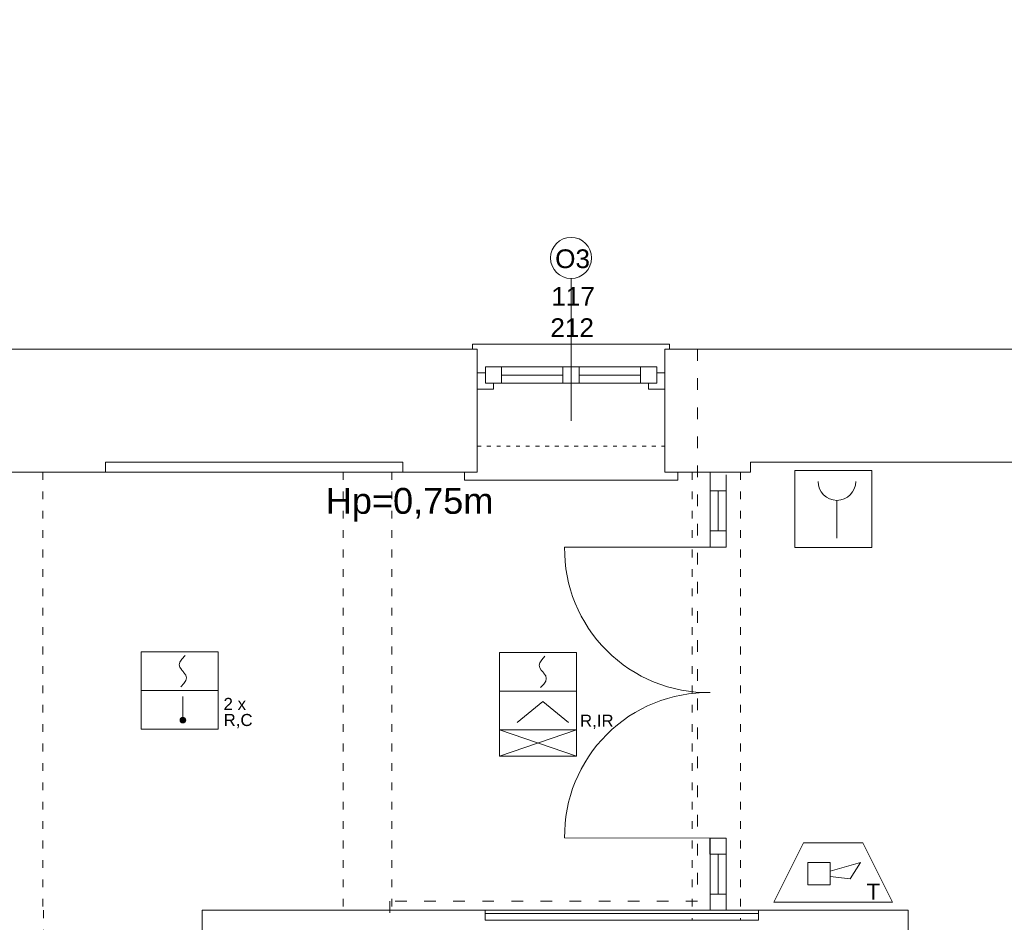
# Model space of a CAD drawing. Header units: centimetres. Extents: x 74437 to 92332, y -37016 to -3432.
# Tile 29 of 49: x 79215 to 79824, y -21783 to -21225. Entities that reach past the tile are written whole.
import ezdxf

# ---------------------------------------------------------------- set-up
doc = ezdxf.new("R2010")
doc.units = ezdxf.units.CM
doc.header["$LTSCALE"] = 0.02
doc.linetypes.add('ACAD_ISO03W100', pattern=[30, 12, -18])
doc.layers.get('0').update_dxf_attribs({"color": 8, "lineweight": 13})
for name, color, linetype, lineweight in [('ei30', 8, 'Continuous', 13), ('koncepcja', 8, 'Continuous', 13), ('Linia SSP', 7, 'Continuous', 35), ('LINIE PRZEKROJOWE', 8, 'Continuous', 13), ('OPISY', 8, 'Continuous', 13), ('stolarka', 8, 'Continuous', 13), ('STREFY POZ', 8, 'Continuous', 13), ('WIDOK', 8, 'Continuous', 13)]:
    doc.layers.add(name, color=color, linetype=linetype, lineweight=lineweight)
doc.styles.get("Standard").update_dxf_attribs({"font": 'arial.ttf', "height": 12})

msp = doc.modelspace()

# ---------------------------------------------------------------- hatches: boundary and pattern name
at = {"layer": 'Linia SSP', "lineweight": 5}
msp.add_hatch(color=256, dxfattribs=at).paths.add_polyline_path([(79317.52, -21658.39, 1), (79314.02, -21658.39, 1)])

# ---------------------------------------------------------------- linework, layer by layer
for points in [[(79494.98, -21428.95), (79494.98, -21425.95), (79616.98, -21425.95), (79616.98, -21428.95)], [(79494.98, -21504.95), (79489.98, -21504.95), (79489.98, -21509.95), (79616.98, -21509.95), (79621.98, -21509.95), (79621.98, -21504.95)], [(79652.01, -21506.6), (79652.01, -21516.6), (79642.01, -21516.6), (79642.01, -21504.95), (79652.01, -21504.95)], [(79642.01, -21506.6), (79642.01, -21551.35)], [(79652.01, -21506.6), (79652.01, -21551.35)], [(79647.01, -21516.6), (79647.01, -21541.35)], [(79652.01, -21541.35), (79652.01, -21551.35), (79642.01, -21551.35), (79642.01, -21541.35), (79652.01, -21541.35)], [(79651.97, -21731.37), (79651.97, -21741.37), (79641.97, -21741.37), (79641.97, -21731.37), (79651.97, -21731.37)], [(79642.01, -21731.37), (79642.01, -21776.05)], [(79651.97, -21731.37), (79652.01, -21776.05)], [(79647.01, -21741.37), (79647.01, -21766.05)], [(79652.01, -21766.05), (79652.01, -21776.05), (79642.01, -21776.05), (79642.01, -21766.05), (79652.01, -21766.05)]]:
    msp.add_lwpolyline(points)
for points in [[(79642.01, -21551.35), (79552.01, -21551.43, 0.422707), (79642.09, -21641.35, 1)], [(79642.01, -21731.37), (79552.01, -21731.29, -0.422707), (79642.09, -21641.37, -1)]]:
    msp.add_lwpolyline(points, format="xyb")
at = {"layer": 'koncepcja'}
for points in [[(79502.92, -21776.05), (79671.92, -21776.05)], [(79503.21, -21778.03), (79672.21, -21778.03)]]:
    msp.add_lwpolyline(points, dxfattribs=at)
at = {"layer": 'Linia SSP', "lineweight": 5}
for p, q in [((79720.52, -21522.46), (79720.52, -21545.85)), ((79289.87, -21640.04), (79337.63, -21640.04)), ((79511.67, -21640.5), (79559.43, -21640.5)), ((79315.77, -21643.89), (79315.77, -21658.4)), ((79538.53, -21646.83), (79522.67, -21659.92)), ((79554.38, -21659.92), (79538.53, -21646.83)), ((79511.67, -21680.66), (79559.43, -21664.38)), ((79511.67, -21664.38), (79559.43, -21680.66)), ((79681.58, -21771.05), (79699.94, -21734.34)), ((79699.94, -21734.34), (79736.65, -21734.34)), ((79755.01, -21771.05), (79736.65, -21734.34)), ((79702.55, -21746.58), (79716.35, -21746.58)), ((79702.55, -21760.38), (79702.55, -21746.58)), ((79716.35, -21751.76), (79735.16, -21746.58)), ((79716.35, -21746.58), (79716.35, -21760.38)), ((79735.16, -21746.58), (79728.74, -21756.49)), ((79728.74, -21756.49), (79716.35, -21755.2)), ((79716.35, -21760.38), (79702.55, -21760.38)), ((79755.01, -21771.05), (79681.58, -21771.05))]:
    msp.add_line(p, q, dxfattribs=at)
at = {"layer": 'Linia SSP', "linetype": 'Continuous', "lineweight": 5}
for p, q in [((79315.13, -21620.73), (79317.09, -21618.54)), ((79537.89, -21621.12), (79539.84, -21618.93)), ((79313.57, -21624.12), (79313.96, -21622.52)), ((79313.96, -21625.72), (79313.57, -21624.12)), ((79313.96, -21622.52), (79315.13, -21620.73)), ((79536.32, -21624.51), (79536.71, -21622.91)), ((79536.71, -21626.11), (79536.32, -21624.51)), ((79536.71, -21622.91), (79537.89, -21621.12)), ((79314.83, -21627.05), (79313.96, -21625.72)), ((79315.13, -21627.51), (79314.83, -21627.05)), ((79315.75, -21628.21), (79315.13, -21627.51)), ((79315.75, -21628.21), (79316.37, -21628.9)), ((79316.37, -21628.9), (79316.67, -21629.36)), ((79316.67, -21629.36), (79317.55, -21630.69)), ((79317.55, -21630.69), (79317.94, -21632.29)), ((79537.59, -21627.44), (79536.71, -21626.11)), ((79537.89, -21627.9), (79537.59, -21627.44)), ((79538.51, -21628.59), (79537.89, -21627.9)), ((79538.51, -21628.59), (79539.13, -21629.29)), ((79539.13, -21629.29), (79539.43, -21629.75)), ((79539.43, -21629.75), (79540.3, -21631.08)), ((79540.3, -21631.08), (79540.69, -21632.68)), ((79316.37, -21635.68), (79314.42, -21637.87)), ((79317.55, -21633.89), (79316.37, -21635.68)), ((79317.94, -21632.29), (79317.55, -21633.89)), ((79539.13, -21636.07), (79537.17, -21638.26)), ((79540.3, -21634.28), (79539.13, -21636.07)), ((79540.69, -21632.68), (79540.3, -21634.28))]:
    msp.add_line(p, q, dxfattribs=at)
at = {"layer": 'Linia SSP', "lineweight": 5}
for points in [[(79694.42, -21503.95), (79742.17, -21503.95), (79742.17, -21551.7), (79694.42, -21551.7)], [(79289.87, -21616.16), (79337.63, -21616.16), (79337.63, -21663.92), (79289.87, -21663.92)], [(79511.67, -21616.62), (79559.43, -21616.62), (79559.43, -21664.38), (79511.67, -21664.38)], [(79511.67, -21680.66), (79511.67, -21664.38), (79559.43, -21664.38), (79559.43, -21680.66)]]:
    msp.add_lwpolyline(points, close=True, dxfattribs=at)
msp.add_circle((79315.77, -21658.4), 1.75, dxfattribs=at)
msp.add_arc((79720.52, -21510.76), 11.7, 180, 0, dxfattribs=at)
at = {"layer": 'LINIE PRZEKROJOWE'}
for points in [[(79199.98, -21428.95), (79497.98, -21428.95)], [(79451.98, -21504.95), (79497.98, -21504.95), (79497.98, -21428.95)], [(79613.98, -21504.95), (79613.98, -21428.95)], [(79613.98, -21428.95), (79906.98, -21428.95)], [(79214.98, -21504.95), (79267.98, -21504.95), (79267.98, -21498.95), (79451.98, -21498.95), (79451.98, -21504.95)], [(79613.98, -21504.95), (79666.98, -21504.95), (79666.98, -21498.95), (79850.98, -21498.95), (79850.98, -21504.95)], [(79199.98, -21504.95), (79267.98, -21504.95)], [(79327.67, -21776.05), (79327.67, -21856.05)], [(79327.67, -21776.05), (79502.92, -21776.05)], [(79327.67, -21776.05), (79502.92, -21776.05), (79502.92, -21782.05), (79671.92, -21782.05), (79671.92, -21776.05)], [(79671.92, -21776.05), (79764.67, -21776.05), (79764.67, -21856.05)]]:
    msp.add_lwpolyline(points, dxfattribs=at)
at = {"layer": 'OPISY'}
msp.add_lwpolyline([(79555.98, -21385.2), (79555.98, -21473.31)], dxfattribs=at)
msp.add_circle((79555.98, -21372.5), 12.7, dxfattribs=at)
at = {"layer": 'stolarka'}
for points in [[(79502.98, -21439.95), (79606.98, -21439.95)], [(79507.98, -21449.95), (79507.98, -21453.6), (79497.98, -21453.6), (79497.98, -21443.6), (79502.98, -21443.6)], [(79512.98, -21444.95), (79550.98, -21444.95)], [(79560.98, -21444.95), (79598.98, -21444.95)], [(79608.98, -21443.6), (79613.98, -21443.6), (79613.98, -21453.6), (79603.98, -21453.6), (79603.98, -21449.95)], [(79502.98, -21449.95), (79608.98, -21449.95)]]:
    msp.add_lwpolyline(points, dxfattribs=at)
for points in [[(79502.98, -21439.95), (79512.98, -21439.95), (79512.98, -21449.95), (79502.98, -21449.95)], [(79550.98, -21439.95), (79560.98, -21439.95), (79560.98, -21449.95), (79550.98, -21449.95)], [(79598.98, -21439.95), (79608.98, -21439.95), (79608.98, -21449.95), (79598.98, -21449.95)]]:
    msp.add_lwpolyline(points, close=True, dxfattribs=at)
at = {"layer": 'STREFY POZ', "linetype": 'ACAD_ISO03W100', "ltscale": 30}
msp.add_lwpolyline([(79634.31, -21428.95), (79634.31, -21770.45), (79443.89, -21770.45), (79443.89, -22551.05)], dxfattribs=at)
at = {"layer": 'WIDOK', "linetype": 'ACAD_ISO03W100', "ltscale": 10}
msp.add_lwpolyline([(79497.98, -21488.95), (79613.98, -21488.95)], dxfattribs=at)
at = {"layer": 'WIDOK', "linetype": 'ACAD_ISO03W100', "ltscale": 20}
for points in [[(79229.1, -21504.95), (79229.1, -21776.05)], [(79415.01, -21504.95), (79415.01, -21776.05)], [(79445.01, -21504.95), (79445.01, -21776.05)], [(79630.93, -21504.95), (79630.93, -21782.05)], [(79660.93, -21504.95), (79660.93, -21782.05)], [(79229.49, -21776.05), (79229.49, -22466.17)]]:
    msp.add_lwpolyline(points, dxfattribs=at)
at = {"layer": 'WIDOK'}
msp.add_lwpolyline([(79451.98, -21504.95), (79267.98, -21504.95)], dxfattribs=at)

# ---------------------------------------------------------------- texts
at = {"layer": 'ei30', "char_height": 16, "width": 260.9629, "attachment_point": 1}
for s, insert in [('\\pi248.23;S', (75470.9, -21225.45)), ('\\pi217.82;EI60', (76187.58, -21418.17)), ('\\pi217.82;EI30', (75982.68, -21438.51)), ('\\pi248.41;H', (75467.51, -21449.37)), ('\\pi217.82;EI30', (76000.48, -21753.31))]:
    msp.add_mtext(s, dxfattribs=dict(at, insert=insert))
at = {"layer": 'Linia SSP', "lineweight": 5}
for s, p in [('2 x', (79340.96, -21652.11)), ('R,C', (79340.96, -21662.06)), ('R,IR', (79561.51, -21662.51))]:
    msp.add_text(s, height=7.462, dxfattribs=at).set_placement(p)
msp.add_text('T', height=10.04, rotation=360, dxfattribs=at).set_placement((79738.76, -21769.55))
at = {"layer": 'OPISY', "ltscale": 0.15}
msp.add_text('Hp=0,75m', height=16, dxfattribs=at).set_placement((79404.21, -21530.79))
at = {"layer": 'OPISY', "insert": (79549.76, -21378.97), "char_height": 11.5741, "width": 12.8305, "attachment_point": 7}
msp.add_mtext('\\pi-3.6114;O3', dxfattribs=at)
at = {"layer": 'stolarka', "insert": (79549.6, -21421.43), "char_height": 11.5741, "width": 12.8305, "attachment_point": 7}
msp.add_mtext('\\pi-5.8259;117\\P\\pi-6.4102;212', dxfattribs=at)

doc.saveas('drawing.dxf')
